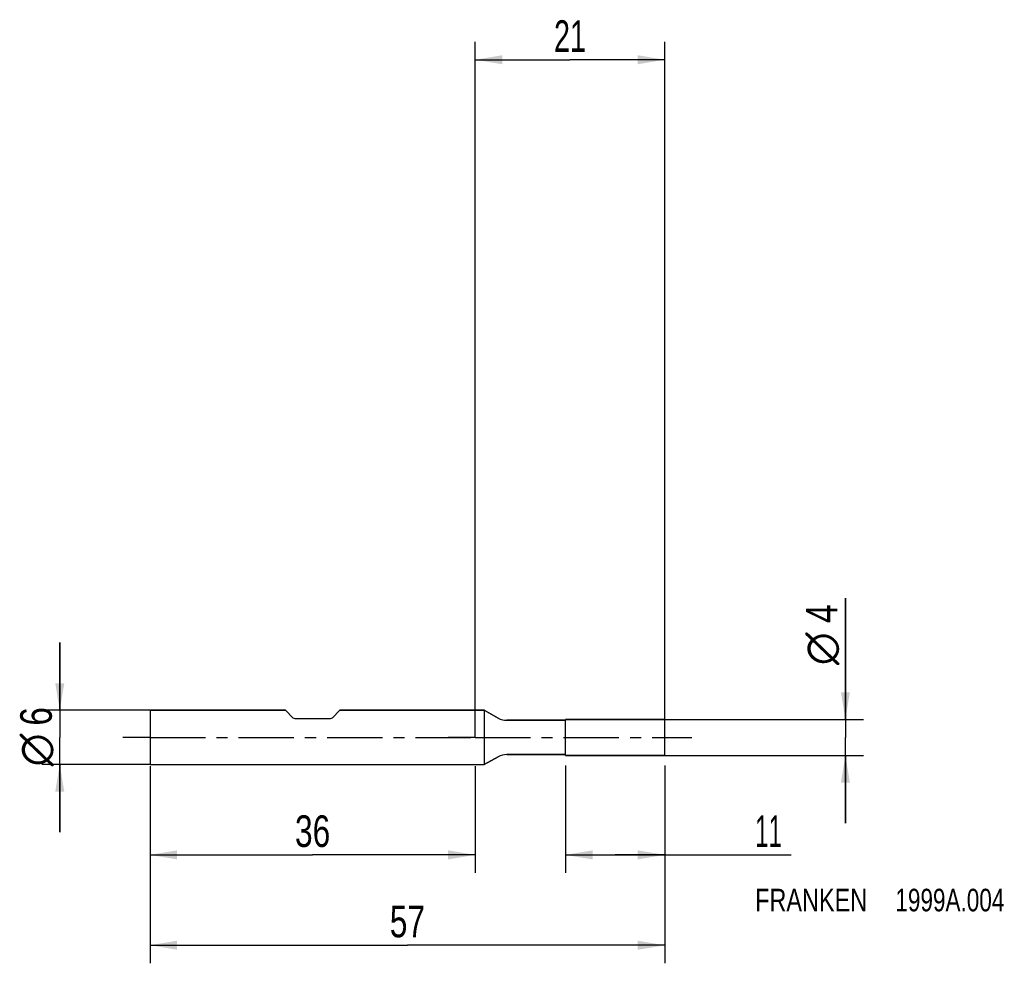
# Model space of a CAD drawing. Extents: x -50 to 59, y -25 to 79.
import ezdxf
from ezdxf.enums import TextEntityAlignment as Align

# ---------------------------------------------------------------- set-up
doc = ezdxf.new("R2010")
doc.units = 0
doc.header["$LTSCALE"] = 16.335
doc.linetypes.add('CENTER', pattern=[0.6, 0.375, -0.075, 0.075, -0.075])
doc.layers.get('0').update_dxf_attribs({"linetype": 'CONTINUOUS'})
for name, color, linetype in [('1', 4, 'CONTINUOUS'), ('2', 7, 'CONTINUOUS'), ('4', 2, 'CENTER'), ('SK1', 4, 'CONTINUOUS'), ('SK2', 7, 'CONTINUOUS'), ('SK4', 2, 'CENTER'), ('SK6', 5, 'CONTINUOUS')]:
    doc.layers.add(name, color=color, linetype=linetype)
doc.styles.get("Standard").update_dxf_attribs({"font": 'txt', "width": 0.8})
doc.styles.add('TEXTSTYLE_1', font='gdt', dxfattribs={"width": 0.8})
doc.dimstyles.new('DIMSTYLE_1', dxfattribs={"dimtxt": 3.5, "dimasz": 3, "dimexe": 2, "dimexo": 0, "dimgap": 0.875, "dimtad": 1, "dimdec": 3, "dimtxsty": 'STANDARD', "dimblk": '_FILLED', "dimblk1": '_FILLED', "dimblk2": '_FILLED', "dimcen": 0.09, "dimclrt": 5, "dimazin": 3, "dimtp": 0.001, "dimtm": 0.001, "dimtfac": 1, "dimtdec": 3, "dimtofl": 0, "dimtmove": 0, "dimatfit": 3, "dimtolj": 1})

# ---------------------------------------------------------------- blocks, each defined once
blk = doc.blocks.new('_FILLED')
at = {"color": 0, "linetype": 'BYBLOCK'}
blk.add_solid([(0, 0), (-1, 0.167), (-1, -0.167)], dxfattribs=at)
blk = doc.blocks.new('*D0')
at = {"layer": 'SK2', "color": 7, "linetype": 'CONTINUOUS'}
for p, q in [((-36, -3.18), (-36, -25)), ((21, -3.18), (21, -25)), ((-36, -23), (-7.5, -23)), ((21, -23), (-7.5, -23))]:
    blk.add_line(p, q, dxfattribs=at)
at = {"layer": 'SK2', "color": 7, "linetype": 'CONTINUOUS', "xscale": 3, "yscale": 3, "zscale": 3, "rotation": 180}
blk.add_blockref('_FILLED', (-36, -23), dxfattribs=at)
at = {"layer": 'SK2', "color": 7, "linetype": 'CONTINUOUS', "xscale": 3, "yscale": 3, "zscale": 3}
blk.add_blockref('_FILLED', (21, -23), dxfattribs=at)
at = {"layer": 'SK2', "color": 7, "linetype": 'CONTINUOUS', "width": 0.75}
blk.add_text('57', height=3.5, dxfattribs=at).set_placement((-7.5, -22.12), align=Align.CENTER)
blk = doc.blocks.new('*D1')
at = {"layer": 'SK2', "color": 7, "linetype": 'CONTINUOUS'}
for p, q in [((-36, -3.18), (-36, -15)), ((0, -3.18), (0, -15)), ((-36, -13), (-18, -13)), ((0, -13), (-18, -13))]:
    blk.add_line(p, q, dxfattribs=at)
at = {"layer": 'SK2', "color": 7, "linetype": 'CONTINUOUS', "xscale": 3, "yscale": 3, "zscale": 3, "rotation": 180}
blk.add_blockref('_FILLED', (-36, -13), dxfattribs=at)
at = {"layer": 'SK2', "color": 7, "linetype": 'CONTINUOUS', "xscale": 3, "yscale": 3, "zscale": 3}
blk.add_blockref('_FILLED', (0, -13), dxfattribs=at)
at = {"layer": 'SK2', "color": 7, "linetype": 'CONTINUOUS', "width": 0.75}
blk.add_text('36', height=3.5, dxfattribs=at).set_placement((-18, -12.12), align=Align.CENTER)
blk = doc.blocks.new('*D2')
at = {"layer": 'SK2', "color": 7, "linetype": 'CONTINUOUS'}
for p, q in [((-46, 3), (-46, 10.5)), ((-46, 10.5), (-46, 0)), ((-36, 3), (-48, 3)), ((-46, -10.5), (-46, 0)), ((-36, -3), (-48, -3)), ((-46, -3), (-46, -10.5))]:
    blk.add_line(p, q, dxfattribs=at)
at = {"layer": 'SK2', "color": 7, "linetype": 'CONTINUOUS', "xscale": 3, "yscale": 3, "zscale": 3}
for p, rotation in [((-46, 3), 270), ((-46, -3), 90)]:
    blk.add_blockref('_FILLED', p, dxfattribs=dict(at, rotation=rotation))
at = {"layer": 'SK2', "color": 7, "linetype": 'CONTINUOUS', "width": 0.785714}
blk.add_text('6', height=3.5, rotation=90, dxfattribs=at).set_placement((-46.88, 2.33), align=Align.CENTER)
at = {"layer": 'SK2', "color": 7, "linetype": 'CONTINUOUS', "style": 'TEXTSTYLE_1'}
blk.add_text('n', height=3.5, rotation=90, dxfattribs=at).set_placement((-46.88, -1.38), align=Align.CENTER)
blk = doc.blocks.new('*D3')
at = {"layer": '2', "color": 7, "linetype": 'CONTINUOUS'}
for p, q in [((10, -3.11), (10, -15)), ((21, -3.11), (21, -15)), ((10, -13), (15.5, -13)), ((21, -13), (15.5, -13)), ((15.5, -13), (35, -13))]:
    blk.add_line(p, q, dxfattribs=at)
at = {"layer": '2', "color": 7, "linetype": 'CONTINUOUS', "xscale": 3, "yscale": 3, "zscale": 3, "rotation": 180}
blk.add_blockref('_FILLED', (10, -13), dxfattribs=at)
at = {"layer": '2', "color": 7, "linetype": 'CONTINUOUS', "xscale": 3, "yscale": 3, "zscale": 3}
blk.add_blockref('_FILLED', (21, -13), dxfattribs=at)
at = {"layer": '2', "color": 7, "linetype": 'CONTINUOUS', "width": 0.571429}
blk.add_text('11', height=3.5, dxfattribs=at).set_placement((31, -12.12))
blk = doc.blocks.new('*D4')
at = {"layer": '2', "color": 7, "linetype": 'CONTINUOUS'}
for p, q in [((41, 2), (41, 15.42)), ((41, 15.42), (41, 0)), ((21, 2), (43, 2)), ((41, -9.5), (41, 0)), ((21, -2), (43, -2)), ((41, -2), (41, -9.5))]:
    blk.add_line(p, q, dxfattribs=at)
at = {"layer": '2', "color": 7, "linetype": 'CONTINUOUS', "xscale": 3, "yscale": 3, "zscale": 3}
for p, rotation in [((41, 2), 270), ((41, -2), 90)]:
    blk.add_blockref('_FILLED', p, dxfattribs=dict(at, rotation=rotation))
at = {"layer": '2', "color": 7, "linetype": 'CONTINUOUS', "width": 0.785714}
blk.add_text('4', height=3.5, rotation=90, dxfattribs=at).set_placement((40.12, 12.67))
at = {"layer": '2', "color": 7, "linetype": 'CONTINUOUS', "style": 'TEXTSTYLE_1'}
blk.add_text('n', height=3.5, rotation=90, dxfattribs=at).set_placement((40.12, 8))
blk = doc.blocks.new('*D5')
at = {"layer": '2', "color": 7, "linetype": 'CONTINUOUS'}
for p, q in [((0, 0), (0, 77.01)), ((21, 0), (21, 77.01)), ((0, 75.01), (10.5, 75.01)), ((21, 75.01), (10.5, 75.01))]:
    blk.add_line(p, q, dxfattribs=at)
at = {"layer": '2', "color": 7, "linetype": 'CONTINUOUS', "xscale": 3, "yscale": 3, "zscale": 3, "rotation": 180}
blk.add_blockref('_FILLED', (0, 75.01), dxfattribs=at)
at = {"layer": '2', "color": 7, "linetype": 'CONTINUOUS', "xscale": 3, "yscale": 3, "zscale": 3}
blk.add_blockref('_FILLED', (21, 75.01), dxfattribs=at)
at = {"layer": '2', "color": 7, "linetype": 'CONTINUOUS', "width": 0.678571}
blk.add_text('21', height=3.5, dxfattribs=at).set_placement((10.5, 75.88), align=Align.CENTER)

msp = doc.modelspace()

# ---------------------------------------------------------------- linework, layer by layer
at = {"layer": '1', "color": 4, "linetype": 'CONTINUOUS'}
for p, q in [((1, 3), (0, 3)), ((0, 3), (1, 3)), ((2.5498, 2.1476), (1, 3)), ((1, 3), (2.5498, 2.1476)), ((1, 3), (1, -3)), ((9.95, 1.9), (3.5137, 1.9)), ((3.5137, 1.9), (9.95, 1.9)), ((21, 2), (10, 2)), ((10, 1.95), (10, 2)), ((10, 2), (21, 2)), ((10, -1.95), (10, 1.95)), ((21, -2), (21, 2)), ((1, -3), (2.5498, -2.1476)), ((2.5498, -2.1476), (1, -3)), ((3.5137, -1.9), (9.95, -1.9)), ((9.95, -1.9), (3.5137, -1.9)), ((10, -2), (10, -1.95)), ((21, -2), (10, -2)), ((10, -2), (21, -2)), ((0, -3), (1, -3)), ((0, -3), (1, -3))]:
    msp.add_line(p, q, dxfattribs=at)
for centre, radius, start, end in [((3.5137, 3.9), 2, 241.188889, 270), ((3.5137, 3.9), 2, 241.188889, 270), ((9.95, 1.95), 0.05, 270, 278.997139), ((9.95, 1.95), 0.05, 270, 279.00286), ((9.95, 1.95), 0.05, 278.997139, 281.669314), ((9.95, 1.95), 0.05, 279.00286, 281.664021), ((9.95, 1.95), 0.05, 281.669314, 288.330686), ((9.95, 1.95), 0.05, 281.664021, 288.335979), ((9.95, 1.95), 0.05, 288.330686, 291.002861), ((9.95, 1.95), 0.05, 288.335979, 290.99714), ((9.95, 1.95), 0.05, 291.002861, 308.997139), ((9.95, 1.95), 0.05, 290.99714, 309.00286), ((9.95, 1.95), 0.05, 308.997139, 311.669314), ((9.95, 1.95), 0.05, 309.00286, 311.664021), ((9.95, 1.95), 0.05, 311.669314, 318.330686), ((9.95, 1.95), 0.05, 311.664021, 318.335979), ((9.95, 1.95), 0.05, 318.330686, 321.002861), ((9.95, 1.95), 0.05, 318.335979, 320.99714), ((9.95, 1.95), 0.05, 321.002861, 338.997139), ((9.95, 1.95), 0.05, 320.99714, 339.00286), ((9.95, 1.95), 0.05, 338.997139, 341.669314), ((9.95, 1.95), 0.05, 339.00286, 341.664021), ((9.95, 1.95), 0.05, 341.669314, 348.330686), ((9.95, 1.95), 0.05, 341.664021, 348.335979), ((9.95, 1.95), 0.05, 348.330686, 351.002861), ((9.95, 1.95), 0.05, 348.335979, 350.99714), ((3.5137, -3.9), 2, 90, 118.811111), ((3.5137, -3.9), 2, 90, 118.811111), ((9.95, -1.95), 0.05, 81.002861, 90), ((9.95, -1.95), 0.05, 80.99714, 90), ((9.95, -1.95), 0.05, 8.997139, 81.002861), ((9.95, -1.95), 0.05, 9.00286, 80.99714)]:
    msp.add_arc(centre, radius, start, end, dxfattribs=at)
at = {"layer": '4', "color": 2, "linetype": 'CENTER'}
for q in [(-3, 0), (24, 0)]:
    msp.add_line((0, 0), q, dxfattribs=at)
at = {"layer": 'SK1', "color": 4, "linetype": 'CONTINUOUS'}
for p, q in [((-36, 3), (-36, -3)), ((-36, 3), (-21, 3)), ((-21, 3), (-36, 3)), ((-21, 3), (-20.1879, 2.1879)), ((-15, 3), (-15.8121, 2.1879)), ((-15, 3), (0, 3)), ((0, 3), (-15, 3)), ((-19.9757, 2.1), (-16.0243, 2.1)), ((-36, -3), (0, -3)), ((-36, -3), (0, -3))]:
    msp.add_line(p, q, dxfattribs=at)
for centre, start, end in [((-19.9757, 2.4), 225, 270), ((-16.0243, 2.4), 270, 315)]:
    msp.add_arc(centre, 0.3, start, end, dxfattribs=at)
at = {"layer": 'SK4', "color": 2, "linetype": 'CENTER'}
for q in [(-39, 0), (3, 0)]:
    msp.add_line((-36, 0), q, dxfattribs=at)

# ---------------------------------------------------------------- texts
at = {"layer": 'SK6', "color": 5, "linetype": 'CONTINUOUS'}
for s, width, p in [('FRANKEN ', 0.776786, (31, -19.25)), ('1999A.004', 0.746032, (46.5357, -19.25))]:
    msp.add_text(s, height=2.5, dxfattribs=dict(at, width=width)).set_placement(p)

# ---------------------------------------------------------------- dimensions: what is measured, and where the dimension line sits
at = {"layer": '2', "color": 2, "linetype": 'CONTINUOUS'}
dim = msp.add_linear_dim(base=(0, 75.0066), p1=(21, 0), p2=(0, 0), angle=180, dimstyle='DIMSTYLE_1', dxfattribs=at)
dim.commit()
dim.dimension.update_dxf_attribs({"geometry": '*D5', "text_midpoint": (10.5, 75.0066), "dimtype": 160})
dim = msp.add_linear_dim(base=(41, -2), p1=(21, 2), p2=(21, -2), angle=270, text='%%c<>', dimstyle='DIMSTYLE_1', dxfattribs=at)
dim.commit()
dim.dimension.update_dxf_attribs({"geometry": '*D4', "text_midpoint": (41, 11.7083), "dimtype": 160})
dim = msp.add_linear_dim(base=(21, -13), p1=(10, -3.1132), p2=(21, -3.1132), dimstyle='DIMSTYLE_1', dxfattribs=at)
dim.commit()
dim.dimension.update_dxf_attribs({"geometry": '*D3', "text_midpoint": (33, -13), "dimtype": 160})
at = {"layer": 'SK2', "color": 2, "linetype": 'CONTINUOUS'}
dim = msp.add_linear_dim(base=(-46, 3), p1=(-36, -3), p2=(-36, 3), angle=90, text='%%c<>', dimstyle='DIMSTYLE_1', dxfattribs=at)
dim.commit()
dim.dimension.update_dxf_attribs({"geometry": '*D2', "text_midpoint": (-46, 0), "dimtype": 160})
dim = msp.add_linear_dim(base=(21, -23), p1=(-36, -3.1849), p2=(21, -3.1849), dimstyle='DIMSTYLE_1', dxfattribs=at)
dim.commit()
dim.dimension.update_dxf_attribs({"geometry": '*D0', "text_midpoint": (-7.5, -23), "dimtype": 160})
dim = msp.add_linear_dim(base=(-36, -13), p1=(0, -3.1849), p2=(-36, -3.1849), angle=180, dimstyle='DIMSTYLE_1', dxfattribs=at)
dim.commit()
dim.dimension.update_dxf_attribs({"geometry": '*D1', "text_midpoint": (-18, -13), "dimtype": 160})

doc.saveas('drawing.dxf')
